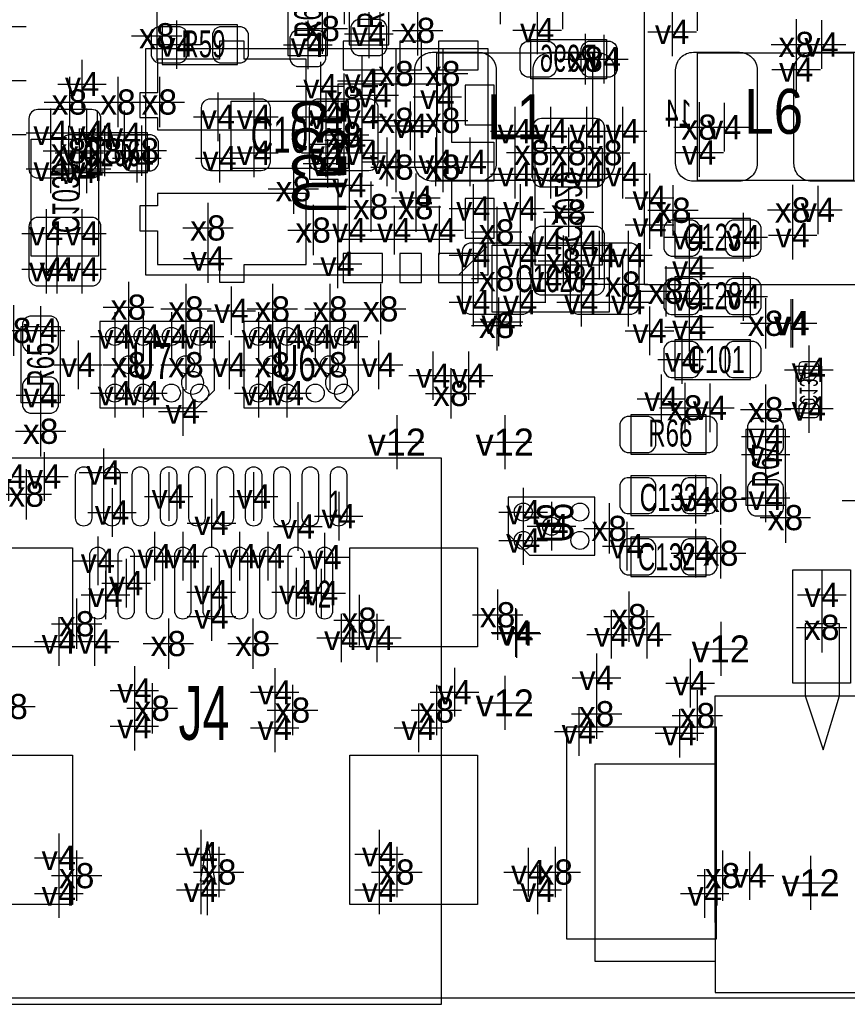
# Model space of a CAD drawing. Extents: x -36 to 384, y -28 to 269.
# Tile 14 of 52: x 28 to 39, y 0 to 14. Entities that reach past the tile are written whole.
import ezdxf
from ezdxf.enums import TextEntityAlignment as Align

# ---------------------------------------------------------------- set-up
doc = ezdxf.new("R2010")
doc.units = 0
for name, color, linetype in [('BG_OUTLINE', 7, 'CONTINUOUS'), ('MA_NCLEGEND-1-16', 7, 'CONTINUOUS'), ('MA_NCLEGEND-1-2', 7, 'CONTINUOUS'), ('MA_NCLEGEND-14-15', 7, 'CONTINUOUS'), ('MA_NCLEGEND-15-16', 7, 'CONTINUOUS'), ('MA_NCLEGEND-2-3', 7, 'CONTINUOUS'), ('MA_NCLEGEND-3-14', 7, 'CONTINUOUS'), ('PG_ASSEMBLY_BOTTOM', 7, 'CONTINUOUS'), ('PG_ASSEMBLY_TOP', 7, 'CONTINUOUS'), ('PIN_BOTTOM', 7, 'CONTINUOUS'), ('PIN_TOP', 7, 'CONTINUOUS'), ('RD_ASSEMBLY_BOTTOM', 7, 'CONTINUOUS'), ('RD_ASSEMBLY_TOP', 7, 'CONTINUOUS')]:
    doc.layers.add(name, color=color, linetype=linetype)

# ---------------------------------------------------------------- blocks, each defined once
blk = doc.blocks.new('FIGURE_CROSS')
for points in [[(0, 0.5), (0, -0.5)], [(-0.5, 0), (0.5, 0)]]:
    blk.add_lwpolyline(points)

msp = doc.modelspace()

# ---------------------------------------------------------------- linework, layer by layer
at = {"layer": 'BG_OUTLINE'}
msp.add_lwpolyline([(50.000002, 0), (50.000002, 79.999992), (0, 79.999992), (0, 0)], close=True, dxfattribs=at)
at = {"layer": 'PG_ASSEMBLY_BOTTOM'}
for points in [[(49.615598, 21.670366), (49.615598, 10.07016), (36.515802, 10.07016), (36.515802, 21.035366), (37.150802, 21.670366), (49.615598, 21.670366)], [(33.889696, 10.206253), (34.289695, 10.606354)], [(38.6588, 8.257311), (38.6588, 8.917711), (39.0144, 8.917711), (39.0144, 8.257311), (38.6588, 8.257311)]]:
    msp.add_lwpolyline(points, dxfattribs=at)
for points in [[(35.9791, 12.97465), (34.9123, 12.97465), (34.9123, 13.53345), (35.9791, 13.53345)], [(34.3027, 10.20605), (29.4767, 10.20605), (29.4767, 13.40645), (34.3027, 13.40645)], [(28.808705, 12.12375), (28.808705, 10.47275), (27.858822, 10.47275), (27.858822, 12.12375)], [(35.920705, 11.99675), (35.920705, 10.34575), (34.970822, 10.34575), (34.970822, 11.99675)]]:
    msp.add_lwpolyline(points, close=True, dxfattribs=at)
at = {"layer": 'PG_ASSEMBLY_TOP'}
for points in [[(32.3469, 14.52405), (32.3469, 13.45725), (32.9057, 13.45725), (32.9057, 14.52405)], [(32.0421, 13.30485), (32.0421, 14.37165), (31.4833, 14.37165), (31.4833, 13.30485)], [(29.7053, 13.17785), (30.7721, 13.17785), (30.7721, 13.73665), (29.7053, 13.73665)], [(32.3342, 12.662154), (32.3342, 11.712143), (30.6832, 11.712143), (30.6832, 12.662154)], [(29.5021, 12.21265), (28.4353, 12.21265), (28.4353, 11.65385), (29.5021, 11.65385)], [(38.0111, 11.00615), (36.9443, 11.00615), (36.9443, 10.44735), (38.0111, 10.44735)], [(36.0172, 10.630154), (36.0172, 9.680143), (34.3662, 9.680143), (34.3662, 10.630154)], [(36.9443, 9.62185), (38.0111, 9.62185), (38.0111, 10.18065), (36.9443, 10.18065)], [(27.7114, 9.4742), (27.7114, 8.4074), (28.2702, 8.4074), (28.2702, 9.4742)], [(38.0111, 9.29165), (36.9443, 9.29165), (36.9443, 8.73285), (38.0111, 8.73285)], [(37.388317, 8.23468), (36.321517, 8.23468), (36.321517, 7.67588), (37.388317, 7.67588)], [(37.9476, 8.0264), (37.9476, 6.9596), (38.5064, 6.9596), (38.5064, 8.0264)], [(27.14752, -0.089179), (33.64992, -0.089179), (33.64992, 7.619517), (27.14752, 7.619517)], [(37.388317, 7.37108), (36.321517, 7.37108), (36.321517, 6.81228), (37.388317, 6.81228)], [(37.388317, 6.50748), (36.321517, 6.50748), (36.321517, 5.94868), (37.388317, 5.94868)]]:
    msp.add_lwpolyline(points, close=True, dxfattribs=at)
for points in [[(35.783698, 13.341248), (35.783698, 11.541252), (33.583702, 11.541252), (33.583702, 13.341248), (35.783698, 13.341248)], [(37.266702, 11.541252), (37.266702, 13.341248), (39.466698, 13.341248), (39.466698, 11.541252), (37.266702, 11.541252)], [(30.446726, 9.550425), (28.826714, 9.550425), (28.826714, 8.330235), (30.196815, 8.330235), (30.446726, 8.580323), (30.446726, 9.550425)], [(32.478726, 9.550425), (30.858714, 9.550425), (30.858714, 8.330235), (32.228815, 8.330235), (32.478726, 8.580323), (32.478726, 9.550425)], [(35.814025, 6.249873), (35.814025, 7.069887), (34.593835, 7.069887), (34.593835, 6.549873), (34.894037, 6.249873), (35.814025, 6.249873)], [(39.1922, 4.2672), (39.2684, 4.2672), (39.2684, 5.2832), (38.7858, 5.2832), (38.7858, 4.2672), (39.0398, 3.5052), (39.2684, 4.2672)], [(37.5158, 1.0668), (37.5158, 4.2672), (44.2722, 4.2672), (44.2722, 1.0922)], [(37.5158, 3.302), (35.814, 3.302), (35.814, 0.8509)], [(30.24632, 1.650517), (30.34792, 2.209317)], [(30.34792, 2.209317), (30.44952, 1.650517)], [(30.34792, 1.167917), (30.34792, 2.209317)], [(30.44952, 1.650517), (30.24632, 1.650517)], [(37.5158, 1.0795), (37.5158, 0.0762), (44.2722, 0.0762), (44.2722, 1.0922)], [(35.814, 0.8509), (35.814, 0.5207), (37.5158, 0.5207)]]:
    msp.add_lwpolyline(points, dxfattribs=at)
for points in [[(30.293513, 8.683981, 0.999992), (29.978934, 8.684006, 1.000008), (30.293513, 8.683981)], [(32.325513, 8.683981, 0.999992), (32.010934, 8.684006, 1.000008), (32.325513, 8.683981)]]:
    msp.add_lwpolyline(points, format="xyb", dxfattribs=at)
at = {"layer": 'PIN_BOTTOM'}
for points in [[(31.739611, 13.256158), (30.864607, 13.256158), (30.864607, 13.506044), (30.514595, 13.506044), (30.514595, 13.256158), (29.639514, 13.256158), (29.639514, 12.780848), (29.389603, 12.780848), (29.389603, 12.431141), (29.639514, 12.431141), (29.639514, 12.25616), (31.739611, 12.25616)], [(32.819111, 13.103149), (32.819111, 13.509549), (32.260311, 13.509549), (32.260311, 13.103149)], [(33.367193, 13.103149), (33.367193, 13.509549), (33.062393, 13.509549), (33.062393, 13.103149)], [(34.169096, 13.103149), (34.169096, 13.509549), (33.610296, 13.509549), (33.610296, 13.103149)], [(32.189699, 10.706151), (32.189699, 11.55634), (31.789599, 11.55634), (31.789599, 12.056161), (32.189699, 12.056161), (32.189699, 12.90635), (33.789595, 12.90635), (33.789595, 12.081358), (34.389593, 12.081358), (34.389593, 11.531143), (33.789595, 11.531143), (33.789595, 10.706151)], [(33.986495, 12.32695), (34.392895, 12.32695), (34.392895, 12.88575), (33.986495, 12.88575)], [(30.514595, 10.356139), (30.514595, 10.106254), (30.864607, 10.106254), (30.864607, 10.356139), (31.739611, 10.356139), (31.739611, 11.356137), (29.639514, 11.356137), (29.639514, 11.181131), (29.389603, 11.181131), (29.389603, 10.831144), (29.639514, 10.831144), (29.639514, 10.356139)], [(33.986495, 10.72675), (34.392895, 10.72675), (34.392895, 11.28555), (33.986495, 11.28555)], [(32.819111, 10.102952), (32.819111, 10.509352), (32.260311, 10.509352), (32.260311, 10.102952)], [(33.367193, 10.102952), (33.367193, 10.509352), (33.062393, 10.509352), (33.062393, 10.102952)], [(34.169096, 10.102952), (34.169096, 10.509352), (33.610296, 10.509352), (33.610296, 10.102952)]]:
    msp.add_lwpolyline(points, close=True, dxfattribs=at)
for points in [[(35.1663, 13.00005), (34.8615, 13.00005, -0.294587), (34.7599, 13.10165), (34.7599, 13.40645, -0.294587), (34.8615, 13.50805), (35.1663, 13.50805, -0.294587), (35.2679, 13.40645), (35.2679, 13.10165, -0.294587)], [(36.0299, 13.00005), (35.7251, 13.00005, -0.294587), (35.6235, 13.10165), (35.6235, 13.40645, -0.294587), (35.7251, 13.50805), (36.0299, 13.50805, -0.294587), (36.1315, 13.40645), (36.1315, 13.10165, -0.294587)], [(28.7147, 12.54285), (27.9527, 12.54285, 0.414214), (27.8257, 12.41585), (27.8257, 11.70465, 0.414214), (27.9527, 11.57765), (28.7147, 11.57765, 0.414214), (28.8417, 11.70465), (28.8417, 12.41585, 0.414214)], [(35.8267, 12.41585), (35.0647, 12.41585, 0.414214), (34.9377, 12.28885), (34.9377, 11.57765, 0.414214), (35.0647, 11.45065), (35.8267, 11.45065, 0.414214), (35.9537, 11.57765), (35.9537, 12.28885, 0.414214)], [(28.7147, 11.01885), (27.9527, 11.01885, 0.414214), (27.8257, 10.89185), (27.8257, 10.18065, 0.414214), (27.9527, 10.05365), (28.7147, 10.05365, 0.414214), (28.8417, 10.18065), (28.8417, 10.89185, 0.414214)], [(35.8267, 10.89185), (35.0647, 10.89185, 0.414214), (34.9377, 10.76485), (34.9377, 10.05365, 0.414214), (35.0647, 9.92665), (35.8267, 9.92665, 0.414214), (35.9537, 10.05365), (35.9537, 10.76485, 0.414214)], [(38.9763, 8.817915), (38.9763, 8.930411, 0.414214), (38.9255, 8.981211), (38.7477, 8.981211, 0.414214), (38.6969, 8.930411), (38.6969, 8.817915), (38.774903, 8.727211), (38.898297, 8.727211)], [(38.6969, 8.357108), (38.6969, 8.244611, 0.414214), (38.7477, 8.193811), (38.9255, 8.193811, 0.414214), (38.9763, 8.244611), (38.9763, 8.357108), (38.898297, 8.447811), (38.774903, 8.447811)]]:
    msp.add_lwpolyline(points, format="xyb", close=True, dxfattribs=at)
at = {"layer": 'PIN_TOP'}
for points in [[(32.3723, 13.71125), (32.3723, 13.40645, 0.294587), (32.4739, 13.30485), (32.7787, 13.30485, 0.294587), (32.8803, 13.40645), (32.8803, 13.71125, 0.294587), (32.7787, 13.81285), (32.4739, 13.81285, 0.294587)], [(29.6545, 13.20325), (29.9593, 13.20325, 0.294587), (30.0609, 13.30485), (30.0609, 13.60965, 0.294587), (29.9593, 13.71125), (29.6545, 13.71125, 0.294587), (29.5529, 13.60965), (29.5529, 13.30485, 0.294587)], [(30.5181, 13.20325), (30.8229, 13.20325, 0.294587), (30.9245, 13.30485), (30.9245, 13.60965, 0.294587), (30.8229, 13.71125), (30.5181, 13.71125, 0.294587), (30.4165, 13.60965), (30.4165, 13.30485, 0.294587)], [(32.0167, 13.25405), (32.0167, 13.55885, 0.294587), (31.9151, 13.66045), (31.6103, 13.66045, 0.294587), (31.5087, 13.55885), (31.5087, 13.25405, 0.294587), (31.6103, 13.15245), (31.9151, 13.15245, 0.294587)], [(33.523606, 13.351358), (34.173795, 13.351358, -0.414499), (34.423807, 13.101142), (34.423807, 11.781358, -0.414499), (34.173795, 11.531143), (33.523606, 11.531143, -0.414499), (33.273594, 11.781358), (33.273594, 13.101142, -0.414499)], [(35.843794, 11.531143), (35.193605, 11.531143, -0.414499), (34.943593, 11.781358), (34.943593, 13.101142, -0.414499), (35.193605, 13.351358), (35.843794, 13.351358, -0.414499), (36.093806, 13.101142), (36.093806, 11.781358, -0.414499)], [(37.206606, 13.351358), (37.856795, 13.351358, -0.414499), (38.106807, 13.101142), (38.106807, 11.781358, -0.414499), (37.856795, 11.531143), (37.206606, 11.531143, -0.414499), (36.956594, 11.781358), (36.956594, 13.101142, -0.414499)], [(39.526794, 11.531143), (38.876605, 11.531143, -0.414499), (38.626593, 11.781358), (38.626593, 13.101142, -0.414499), (38.876605, 13.351358), (39.526794, 13.351358, -0.414499), (39.776806, 13.101142), (39.776806, 11.781358, -0.414499)], [(31.2293, 12.56825), (31.2293, 11.80625, -0.414214), (31.1023, 11.67925), (30.3911, 11.67925, -0.414214), (30.2641, 11.80625), (30.2641, 12.56825, -0.414214), (30.3911, 12.69525), (31.1023, 12.69525, -0.414214)], [(32.7533, 12.56825), (32.7533, 11.80625, -0.414214), (32.6263, 11.67925), (31.9151, 11.67925, -0.414214), (31.7881, 11.80625), (31.7881, 12.56825, -0.414214), (31.9151, 12.69525), (32.6263, 12.69525, -0.414214)], [(28.6893, 12.18725), (28.3845, 12.18725, 0.294587), (28.2829, 12.08565), (28.2829, 11.78085, 0.294587), (28.3845, 11.67925), (28.6893, 11.67925, 0.294587), (28.7909, 11.78085), (28.7909, 12.08565, 0.294587)], [(29.5529, 12.18725), (29.2481, 12.18725, 0.294587), (29.1465, 12.08565), (29.1465, 11.78085, 0.294587), (29.2481, 11.67925), (29.5529, 11.67925, 0.294587), (29.6545, 11.78085), (29.6545, 12.08565, 0.294587)], [(37.1983, 10.98075), (36.8935, 10.98075, 0.294587), (36.7919, 10.87915), (36.7919, 10.57435, 0.294587), (36.8935, 10.47275), (37.1983, 10.47275, 0.294587), (37.2999, 10.57435), (37.2999, 10.87915, 0.294587)], [(38.0619, 10.98075), (37.7571, 10.98075, 0.294587), (37.6555, 10.87915), (37.6555, 10.57435, 0.294587), (37.7571, 10.47275), (38.0619, 10.47275, 0.294587), (38.1635, 10.57435), (38.1635, 10.87915, 0.294587)], [(34.9123, 10.53625), (34.9123, 9.77425, -0.414214), (34.7853, 9.64725), (34.0741, 9.64725, -0.414214), (33.9471, 9.77425), (33.9471, 10.53625, -0.414214), (34.0741, 10.66325), (34.7853, 10.66325, -0.414214)], [(36.4363, 10.53625), (36.4363, 9.77425, -0.414214), (36.3093, 9.64725), (35.5981, 9.64725, -0.414214), (35.4711, 9.77425), (35.4711, 10.53625, -0.414214), (35.5981, 10.66325), (36.3093, 10.66325, -0.414214)], [(36.8935, 9.64725), (37.1983, 9.64725, 0.294587), (37.2999, 9.74885), (37.2999, 10.05365, 0.294587), (37.1983, 10.15525), (36.8935, 10.15525, 0.294587), (36.7919, 10.05365), (36.7919, 9.74885, 0.294587)], [(37.7571, 9.64725), (38.0619, 9.64725, 0.294587), (38.1635, 9.74885), (38.1635, 10.05365, 0.294587), (38.0619, 10.15525), (37.7571, 10.15525, 0.294587), (37.6555, 10.05365), (37.6555, 9.74885, 0.294587)], [(27.7368, 9.525), (27.7368, 9.2202, 0.294587), (27.8384, 9.1186), (28.1432, 9.1186, 0.294587), (28.2448, 9.2202), (28.2448, 9.525, 0.294587), (28.1432, 9.6266), (27.8384, 9.6266, 0.294587)], [(37.1983, 9.26625), (36.8935, 9.26625, 0.294587), (36.7919, 9.16465), (36.7919, 8.85985, 0.294587), (36.8935, 8.75825), (37.1983, 8.75825, 0.294587), (37.2999, 8.85985), (37.2999, 9.16465, 0.294587)], [(38.0619, 9.26625), (37.7571, 9.26625, 0.294587), (37.6555, 9.16465), (37.6555, 8.85985, 0.294587), (37.7571, 8.75825), (38.0619, 8.75825, 0.294587), (38.1635, 8.85985), (38.1635, 9.16465, 0.294587)], [(27.7368, 8.6614), (27.7368, 8.3566, 0.294587), (27.8384, 8.255), (28.1432, 8.255, 0.294587), (28.2448, 8.3566), (28.2448, 8.6614, 0.294587), (28.1432, 8.763), (27.8384, 8.763, 0.294587)], [(36.575517, 8.20928), (36.270717, 8.20928, 0.294587), (36.169117, 8.10768), (36.169117, 7.80288, 0.294587), (36.270717, 7.70128), (36.575517, 7.70128, 0.294587), (36.677117, 7.80288), (36.677117, 8.10768, 0.294587)], [(37.439117, 8.20928), (37.134317, 8.20928, 0.294587), (37.032717, 8.10768), (37.032717, 7.80288, 0.294587), (37.134317, 7.70128), (37.439117, 7.70128, 0.294587), (37.540717, 7.80288), (37.540717, 8.10768, 0.294587)], [(37.973, 8.0772), (37.973, 7.7724, 0.294587), (38.0746, 7.6708), (38.3794, 7.6708, 0.294587), (38.481, 7.7724), (38.481, 8.0772, 0.294587), (38.3794, 8.1788), (38.0746, 8.1788, 0.294587)], [(28.712922, 7.385812), (28.712922, 6.776212, -1), (28.484322, 6.776212), (28.484322, 7.385812, -1)], [(29.113023, 7.385812), (29.113023, 6.776212, -1), (28.884423, 6.776212), (28.884423, 7.385812, -1)], [(29.513022, 7.385812), (29.513022, 6.776212, -1), (29.284422, 6.776212), (29.284422, 7.385812, -1)], [(29.913123, 7.385812), (29.913123, 6.776212, -1), (29.684523, 6.776212), (29.684523, 7.385812, -1)], [(30.313122, 7.385812), (30.313122, 6.776212, -1), (30.084522, 6.776212), (30.084522, 7.385812, -1)], [(30.712918, 7.385812), (30.712918, 6.776212, -1), (30.484318, 6.776212), (30.484318, 7.385812, -1)], [(31.112917, 7.385812), (31.112917, 6.776212, -1), (30.884317, 6.776212), (30.884317, 7.385812, -1)], [(31.513018, 7.385812), (31.513018, 6.776212, -1), (31.284418, 6.776212), (31.284418, 7.385812, -1)], [(31.913017, 7.385812), (31.913017, 6.776212, -1), (31.684417, 6.776212), (31.684417, 7.385812, -1)], [(32.313118, 7.385812), (32.313118, 6.776212, -1), (32.084518, 6.776212), (32.084518, 7.385812, -1)], [(36.575517, 7.34568), (36.270717, 7.34568, 0.294587), (36.169117, 7.24408), (36.169117, 6.93928, 0.294587), (36.270717, 6.83768), (36.575517, 6.83768, 0.294587), (36.677117, 6.93928), (36.677117, 7.24408, 0.294587)], [(37.439117, 7.34568), (37.134317, 7.34568, 0.294587), (37.032717, 7.24408), (37.032717, 6.93928, 0.294587), (37.134317, 6.83768), (37.439117, 6.83768, 0.294587), (37.540717, 6.93928), (37.540717, 7.24408, 0.294587)], [(37.973, 7.2136), (37.973, 6.9088, 0.294587), (38.0746, 6.8072), (38.3794, 6.8072, 0.294587), (38.481, 6.9088), (38.481, 7.2136, 0.294587), (38.3794, 7.3152), (38.0746, 7.3152, 0.294587)], [(36.575517, 6.48208), (36.270717, 6.48208, 0.294587), (36.169117, 6.38048), (36.169117, 6.07568, 0.294587), (36.270717, 5.97408), (36.575517, 5.97408, 0.294587), (36.677117, 6.07568), (36.677117, 6.38048, 0.294587)], [(37.439117, 6.48208), (37.134317, 6.48208, 0.294587), (37.032717, 6.38048), (37.032717, 6.07568, 0.294587), (37.134317, 5.97408), (37.439117, 5.97408, 0.294587), (37.540717, 6.07568), (37.540717, 6.38048, 0.294587)], [(28.913125, 6.250711), (28.913125, 5.463311, -1), (28.684525, 5.463311), (28.684525, 6.250711, -1)], [(29.313124, 6.250711), (29.313124, 5.463311, -1), (29.084524, 5.463311), (29.084524, 6.250711, -1)], [(29.71292, 6.250711), (29.71292, 5.463311, -1), (29.48432, 5.463311), (29.48432, 6.250711, -1)], [(30.113021, 6.250711), (30.113021, 5.463311, -1), (29.884421, 5.463311), (29.884421, 6.250711, -1)], [(30.51302, 6.250711), (30.51302, 5.463311, -1), (30.28442, 5.463311), (30.28442, 6.250711, -1)], [(30.913019, 6.250711), (30.913019, 5.463311, -1), (30.684419, 5.463311), (30.684419, 6.250711, -1)], [(31.31312, 6.250711), (31.31312, 5.463311, -1), (31.08452, 5.463311), (31.08452, 6.250711, -1)], [(31.712916, 6.250711), (31.712916, 5.463311, -1), (31.484316, 5.463311), (31.484316, 6.250711, -1)], [(32.112915, 6.250711), (32.112915, 5.463311, -1), (31.884315, 5.463311), (31.884315, 6.250711, -1)]]:
    msp.add_lwpolyline(points, format="xyb", close=True, dxfattribs=at)
for points in [[(26.638225, 4.959629), (26.638225, 6.356629), (28.441625, 6.356629), (28.441625, 4.959629)], [(32.355815, 4.959629), (32.355815, 6.356629), (34.159215, 6.356629), (34.159215, 4.959629)], [(38.612597, 4.445), (38.612597, 6.0452), (39.425397, 6.0452), (39.425397, 4.445)], [(35.419792, 0.831291), (35.419792, 3.828491), (37.527992, 3.828491), (37.527992, 0.831291)], [(26.638225, 1.320317), (26.638225, 3.428517), (28.441625, 3.428517), (28.441625, 1.320317)], [(32.355815, 1.320317), (32.355815, 3.428517), (34.159215, 3.428517), (34.159215, 1.320317)]]:
    msp.add_lwpolyline(points, close=True, dxfattribs=at)
for centre in [(29.036823, 9.340317), (29.436822, 9.340317), (29.836618, 9.340317), (30.236617, 9.340317), (31.068823, 9.340317), (31.468822, 9.340317), (31.868618, 9.340317), (32.268617, 9.340317), (29.236721, 8.940317), (30.036719, 8.940317), (31.268721, 8.940317), (32.068719, 8.940317), (29.036823, 8.540318), (29.436822, 8.540318), (29.836618, 8.540318), (30.236617, 8.540318), (31.068823, 8.540318), (31.468822, 8.540318), (31.868618, 8.540318), (32.268617, 8.540318), (34.803918, 6.859778), (35.603917, 6.859778), (35.203917, 6.65988), (34.803918, 6.459982), (35.603917, 6.459982)]:
    msp.add_circle(centre, 0.127, dxfattribs=at)

# ---------------------------------------------------------------- block references
at = {"layer": 'MA_NCLEGEND-1-16', "xscale": 0.762, "yscale": 0.762}
for p in [(33.02, 7.8486), (34.544, 7.8486), (37.592, 4.9276), (34.544, 4.1656), (38.862, 1.6256)]:
    msp.add_blockref('FIGURE_CROSS', p, dxfattribs=at)
at = {"layer": 'MA_NCLEGEND-1-2', "xscale": 0.6858, "yscale": 0.6858}
for p in [(32.6263, 13.60965), (29.909491, 13.459257), (31.7627, 13.45725), (28.575, 12.9032), (31.9405, 12.87305), (32.5247, 12.94925), (30.4927, 12.44125), (31.0007, 12.44125), (32.0167, 12.44125), (32.5247, 12.44125), (28.5369, 11.93325), (31.0007, 11.93325), (32.0167, 11.93325), (32.5247, 11.93325), (29.3497, 11.85705), (30.5181, 11.85705), (36.5887, 11.29825), (34.0995, 11.14585), (34.7599, 11.14585), (36.5887, 10.91725), (37.1475, 10.73945), (37.9095, 10.73945), (38.608, 10.7696), (30.353, 10.4394), (32.1818, 10.3632), (34.0995, 10.48545), (34.7599, 10.48545), (35.8775, 10.48545), (36.2839, 10.48545), (28.2194, 10.287), (37.1475, 10.30765), (34.0995, 9.82505), (34.7599, 9.82505), (35.6235, 9.82505), (36.2839, 9.82505), (37.1475, 9.87585), (37.9095, 9.90125), (27.9908, 9.4234), (36.5887, 9.41865), (37.1475, 9.46945), (38.608, 9.525), (29.036823, 9.340342), (29.436822, 9.340342), (29.836618, 9.340342), (30.236617, 9.340342), (31.068823, 9.340342), (31.468822, 9.340342), (31.868618, 9.340342), (32.268617, 9.340342), (37.0459, 9.01225), (28.51912, 8.940317), (30.65272, 8.940317), (32.76092, 8.940317), (34.033435, 8.785835), (27.9908, 8.509), (29.036823, 8.540242), (29.436822, 8.540242), (31.068823, 8.540242), (31.468822, 8.540242), (36.7538, 8.4582), (38.227, 7.9248), (28.039035, 7.363435), (29.798823, 7.081012), (30.998617, 7.081012), (37.235917, 7.04088), (38.227, 7.0612), (28.998723, 6.852437), (32.198818, 6.803441), (34.803842, 6.859778), (35.203917, 6.65988), (34.803842, 6.459982), (29.59862, 6.238037), (29.998619, 6.238037), (30.798821, 6.238037), (31.19882, 6.238037), (31.99892, 6.222517), (37.235917, 6.27888), (28.798825, 6.171438), (29.198824, 5.857037), (30.39872, 5.730037), (31.598616, 5.730037), (39.018997, 5.6896), (34.7091, 5.1435), (36.045165, 5.133365), (35.8394, 4.5212), (37.1602, 4.445), (33.8328, 4.318), (32.768565, 2.029435), (28.247365, 1.978635), (34.8742, 1.778), (37.9984, 1.7272)]:
    msp.add_blockref('FIGURE_CROSS', p, dxfattribs=at)
at = {"layer": 'MA_NCLEGEND-14-15', "xscale": 0.6858, "yscale": 0.6858}
for p in [(32.274789, 14.09225), (32.7787, 14.09225), (35.3568, 14.0208), (37.2618, 13.9954), (39.0144, 13.462), (35.941, 13.25405), (28.1305, 12.21265), (28.6385, 12.21265), (29.1719, 12.18725), (34.6837, 12.23805), (35.1917, 12.23805), (35.6997, 12.23805), (36.2077, 12.23805), (37.6428, 12.2936), (28.1305, 11.70465), (28.6385, 11.70465), (34.6837, 11.62845), (35.1917, 11.62845), (35.6997, 11.62845), (36.2077, 11.62845), (32.3469, 11.47605), (38.9636, 11.1252), (28.067, 10.795), (28.575, 10.795), (32.3469, 10.84105), (32.9819, 10.84105), (33.6169, 10.84105), (35.1155, 10.66325), (35.6235, 10.66325), (28.067, 10.287), (28.575, 10.287), (35.1155, 10.15525), (35.6235, 10.15525), (38.5826, 9.525), (33.530565, 8.785835), (37.4396, 8.3312), (38.8366, 8.320811), (38.227, 7.6708), (27.536165, 7.363435), (39.650187, 7.0231), (36.268635, 6.377965), (32.738035, 5.082565), (34.693835, 5.158765), (36.548035, 5.133365), (28.750235, 5.031765), (29.314165, 3.837965), (31.295365, 3.812565), (33.327365, 3.812565), (35.587965, 3.761765), (37.010365, 3.736365), (28.247365, 1.475765), (30.253965, 1.526565), (32.768565, 1.526565), (35.003765, 1.526565), (37.365965, 1.475765)]:
    msp.add_blockref('FIGURE_CROSS', p, dxfattribs=at)
at = {"layer": 'MA_NCLEGEND-15-16', "xscale": 0.6858, "yscale": 0.6858}
for p in [(32.274789, 14.09225), (32.7787, 14.09225), (34.4805, 14.09225), (35.3568, 14.0208), (37.2618, 13.9954), (39.0144, 13.462), (35.941, 13.25405), (32.7025, 12.74605), (33.5915, 12.72065), (33.2105, 12.31425), (28.1305, 12.21265), (28.6385, 12.21265), (29.1719, 12.18725), (34.6837, 12.23805), (35.1917, 12.23805), (35.6997, 12.23805), (36.2077, 12.23805), (37.6428, 12.2936), (32.3469, 12.11105), (32.0421, 11.78085), (32.8803, 11.80625), (33.5661, 11.80625), (34.0487, 11.80625), (28.1305, 11.70465), (28.6385, 11.70465), (34.6837, 11.62845), (35.1917, 11.62845), (35.6997, 11.62845), (36.2077, 11.62845), (32.3469, 11.47605), (33.2867, 11.29825), (38.9636, 11.1252), (28.067, 10.795), (28.575, 10.795), (32.3469, 10.84105), (32.9819, 10.84105), (33.6169, 10.84105), (35.1155, 10.66325), (35.6235, 10.66325), (28.067, 10.287), (28.575, 10.287), (35.1155, 10.15525), (35.6235, 10.15525), (34.4551, 9.54565), (38.5826, 9.525), (38.8366, 8.867699), (33.530565, 8.785835), (37.4396, 8.3312), (38.8366, 8.320811), (38.227, 7.6708), (27.536165, 7.363435), (39.650187, 7.0231), (36.268635, 6.377965), (32.738035, 5.082565), (34.693835, 5.158765), (36.548035, 5.133365), (28.750235, 5.031765), (29.314165, 3.837965), (31.295365, 3.812565), (33.327365, 3.812565), (35.587965, 3.761765), (37.010365, 3.736365), (28.247365, 1.475765), (30.253965, 1.526565), (32.768565, 1.526565), (35.003765, 1.526565), (37.365965, 1.475765)]:
    msp.add_blockref('FIGURE_CROSS', p, dxfattribs=at)
at = {"layer": 'MA_NCLEGEND-2-3', "xscale": 0.6858, "yscale": 0.6858}
for p in [(32.6263, 13.60965), (35.0012, 13.6652), (36.9062, 13.6398), (29.909491, 13.459257), (31.7627, 13.45725), (38.6588, 13.1064), (28.575, 12.9032), (31.9405, 12.87305), (32.5247, 12.94925), (31.0007, 12.44125), (32.0167, 12.44125), (32.5247, 12.44125), (28.7909, 12.18725), (31.0007, 11.93325), (32.0167, 11.93325), (32.5247, 11.93325), (37.2872, 11.938), (28.5369, 11.67925), (36.5887, 11.29825), (34.0995, 11.14585), (34.7599, 11.14585), (36.5887, 10.91725), (37.1475, 10.73945), (38.608, 10.7696), (34.0995, 10.48545), (34.7599, 10.48545), (35.8775, 10.48545), (36.2839, 10.48545), (37.1475, 10.30765), (34.0995, 9.82505), (34.7599, 9.82505), (35.6235, 9.82505), (36.2839, 9.82505), (37.1475, 9.87585), (30.6832, 9.7028), (27.9908, 9.4234), (36.5887, 9.41865), (37.1475, 9.46945), (38.608, 9.525), (29.036823, 9.340342), (29.436822, 9.340342), (29.836618, 9.340342), (30.236617, 9.340342), (31.068823, 9.340342), (31.468822, 9.340342), (31.868618, 9.340342), (32.268617, 9.340342), (37.0459, 9.01225), (28.51912, 8.940317), (32.76092, 8.940317), (34.033435, 8.785835), (27.9908, 8.509), (29.036823, 8.540242), (29.436822, 8.540242), (31.068823, 8.540242), (31.468822, 8.540242), (36.7538, 8.4582), (29.9974, 8.2804), (38.227, 7.9248), (28.039035, 7.363435), (28.8798, 7.4168), (37.235917, 7.04088), (38.227, 7.0612), (28.998723, 6.852437), (32.198818, 6.803441), (34.803842, 6.859778), (30.4038, 6.7056), (31.623, 6.6548), (35.203917, 6.65988), (34.803842, 6.459982), (29.59862, 6.238037), (29.998619, 6.238037), (30.798821, 6.238037), (31.19882, 6.238037), (31.99892, 6.222517), (37.235917, 6.27888), (28.798825, 6.171438), (28.9052, 5.6896), (31.9532, 5.715), (39.018997, 5.6896), (30.4038, 5.3848), (32.235165, 5.082565), (34.7091, 5.1435), (36.045165, 5.133365), (28.247365, 5.031765), (35.8394, 4.5212), (37.1602, 4.445), (29.314165, 4.340835), (31.295365, 4.315435), (33.8328, 4.318), (30.253965, 2.029435), (32.768565, 2.029435), (28.247365, 1.978635), (34.8742, 1.778), (37.9984, 1.7272)]:
    msp.add_blockref('FIGURE_CROSS', p, dxfattribs=at)
at = {"layer": 'MA_NCLEGEND-3-14', "xscale": 0.7112, "yscale": 0.7112}
for p in [(35.0012, 14.0208), (36.9062, 13.9954), (27.432, 13.716), (31.9659, 13.68585), (29.631107, 13.58425), (33.3121, 13.66045), (38.6588, 13.462), (35.678593, 13.25405), (33.0073, 13.05085), (33.6677, 13.05085), (27.432, 12.954), (28.3972, 12.6492), (29.083, 12.6492), (29.6672, 12.6492), (32.2707, 12.69525), (33.0073, 12.39045), (33.6677, 12.39045), (27.432, 12.192), (32.2707, 12.18725), (37.2872, 12.2936), (28.3845, 11.95865), (28.8925, 11.95865), (29.4132, 11.9634), (34.925, 11.938), (35.4457, 11.93325), (35.9537, 11.93325), (33.0073, 11.73005), (33.6677, 11.73005), (31.5595, 11.42525), (32.6517, 11.17125), (33.2867, 11.17125), (35.4457, 11.09505), (36.9189, 11.12045), (38.608, 11.1252), (30.353, 10.8712), (31.8389, 10.84105), (34.4297, 10.81565), (35.3695, 10.40925), (34.4297, 10.15525), (36.2077, 10.07905), (36.8173, 9.97745), (29.230625, 9.753117), (30.04312, 9.727717), (31.26232, 9.727717), (32.07512, 9.727717), (32.7914, 9.7282), (38.227, 9.525), (27.6098, 9.4234), (34.4297, 9.49485), (29.23032, 8.940317), (30.04312, 8.940317), (31.26232, 8.940317), (32.07512, 8.940317), (33.782, 8.5344), (37.084, 8.3312), (38.227, 8.3058), (27.9908, 8.001), (27.7876, 7.112), (37.591517, 7.04088), (38.5064, 6.7818), (36.0172, 6.6294), (37.591517, 6.27888), (34.4424, 5.4102), (36.2966, 5.3848), (28.4988, 5.2832), (32.4866, 5.334), (39.018997, 5.2324), (29.7942, 5.0038), (30.988, 5.0038), (27.559, 4.1148), (29.5656, 4.0894), (31.5468, 4.064), (33.5788, 4.064), (35.8394, 4.0132), (37.2618, 3.9878), (30.5054, 1.778), (33.02, 1.778), (35.2552, 1.778), (28.4988, 1.7272), (37.6174, 1.7272)]:
    msp.add_blockref('FIGURE_CROSS', p, dxfattribs=at)

# ---------------------------------------------------------------- texts
at = {"layer": 'MA_NCLEGEND-1-16'}
for p in [(33.02, 7.8486), (34.544, 7.8486), (37.592, 4.9276), (34.544, 4.1656), (38.862, 1.6256)]:
    msp.add_text('v12', height=0.381, dxfattribs=at).set_placement(p, align=Align.MIDDLE_CENTER)
at = {"layer": 'MA_NCLEGEND-1-2'}
for p in [(32.6263, 13.60965), (29.909491, 13.459257), (31.7627, 13.45725), (28.575, 12.9032), (32.5247, 12.94925), (31.9405, 12.87305), (30.4927, 12.44125), (31.0007, 12.44125), (32.0167, 12.44125), (32.5247, 12.44125), (28.5369, 11.93325), (31.0007, 11.93325), (32.0167, 11.93325), (32.5247, 11.93325), (29.3497, 11.85705), (30.5181, 11.85705), (36.5887, 11.29825), (34.0995, 11.14585), (34.7599, 11.14585), (36.5887, 10.91725), (37.1475, 10.73945), (37.9095, 10.73945), (38.608, 10.7696), (30.353, 10.4394), (34.0995, 10.48545), (34.7599, 10.48545), (35.8775, 10.48545), (36.2839, 10.48545), (28.2194, 10.287), (32.1818, 10.3632), (37.1475, 10.30765), (37.1475, 9.87585), (37.9095, 9.90125), (34.0995, 9.82505), (34.7599, 9.82505), (35.6235, 9.82505), (36.2839, 9.82505), (27.9908, 9.4234), (37.1475, 9.46945), (38.608, 9.525), (29.036823, 9.340342), (29.436822, 9.340342), (29.836618, 9.340342), (30.236617, 9.340342), (31.068823, 9.340342), (31.468822, 9.340342), (31.868618, 9.340342), (32.268617, 9.340342), (36.5887, 9.41865), (37.0459, 9.01225), (28.51912, 8.940317), (30.65272, 8.940317), (32.76092, 8.940317), (34.033435, 8.785835), (27.9908, 8.509), (29.036823, 8.540242), (29.436822, 8.540242), (31.068823, 8.540242), (31.468822, 8.540242), (36.7538, 8.4582), (38.227, 7.9248), (28.039035, 7.363435), (29.798823, 7.081012), (30.998617, 7.081012), (38.227, 7.0612), (37.235917, 7.04088), (28.998723, 6.852437), (32.198818, 6.803441), (34.803842, 6.859778), (35.203917, 6.65988), (34.803842, 6.459982), (29.59862, 6.238037), (29.998619, 6.238037), (30.798821, 6.238037), (31.19882, 6.238037), (37.235917, 6.27888), (28.798825, 6.171438), (31.99892, 6.222517), (29.198824, 5.857037), (30.39872, 5.730037), (31.598616, 5.730037), (39.018997, 5.6896), (34.7091, 5.1435), (36.045165, 5.133365), (35.8394, 4.5212), (37.1602, 4.445), (33.8328, 4.318), (28.247365, 1.978635), (32.768565, 2.029435), (34.8742, 1.778), (37.9984, 1.7272)]:
    msp.add_text('v4', height=0.3429, dxfattribs=at).set_placement(p, align=Align.MIDDLE_CENTER)
at = {"layer": 'MA_NCLEGEND-14-15'}
for p in [(39.0144, 13.462), (35.941, 13.25405), (28.1305, 12.21265), (28.6385, 12.21265), (34.6837, 12.23805), (35.1917, 12.23805), (35.6997, 12.23805), (36.2077, 12.23805), (37.6428, 12.2936), (29.1719, 12.18725), (28.1305, 11.70465), (28.6385, 11.70465), (34.6837, 11.62845), (35.1917, 11.62845), (35.6997, 11.62845), (36.2077, 11.62845), (32.3469, 11.47605), (38.9636, 11.1252), (32.3469, 10.84105), (32.9819, 10.84105), (33.6169, 10.84105), (28.067, 10.795), (28.575, 10.795), (35.1155, 10.66325), (35.6235, 10.66325), (28.067, 10.287), (28.575, 10.287), (35.1155, 10.15525), (35.6235, 10.15525), (38.5826, 9.525), (33.530565, 8.785835), (37.4396, 8.3312), (38.8366, 8.320811), (38.227, 7.6708), (27.536165, 7.363435), (36.268635, 6.377965), (34.693835, 5.158765), (36.548035, 5.133365), (28.750235, 5.031765), (32.738035, 5.082565), (29.314165, 3.837965), (31.295365, 3.812565), (33.327365, 3.812565), (35.587965, 3.761765), (37.010365, 3.736365), (30.253965, 1.526565), (32.768565, 1.526565), (35.003765, 1.526565), (28.247365, 1.475765), (37.365965, 1.475765)]:
    msp.add_text('v4', height=0.3429, dxfattribs=at).set_placement(p, align=Align.MIDDLE_CENTER)
at = {"layer": 'MA_NCLEGEND-15-16'}
for p in [(39.0144, 13.462), (35.941, 13.25405), (32.7025, 12.74605), (33.5915, 12.72065), (28.1305, 12.21265), (28.6385, 12.21265), (33.2105, 12.31425), (34.6837, 12.23805), (35.1917, 12.23805), (35.6997, 12.23805), (36.2077, 12.23805), (37.6428, 12.2936), (29.1719, 12.18725), (32.3469, 12.11105), (32.8803, 11.80625), (33.5661, 11.80625), (34.0487, 11.80625), (28.1305, 11.70465), (28.6385, 11.70465), (32.0421, 11.78085), (34.6837, 11.62845), (35.1917, 11.62845), (35.6997, 11.62845), (36.2077, 11.62845), (32.3469, 11.47605), (33.2867, 11.29825), (38.9636, 11.1252), (32.3469, 10.84105), (32.9819, 10.84105), (33.6169, 10.84105), (28.067, 10.795), (28.575, 10.795), (35.1155, 10.66325), (35.6235, 10.66325), (28.067, 10.287), (28.575, 10.287), (35.1155, 10.15525), (35.6235, 10.15525), (34.4551, 9.54565), (38.5826, 9.525), (38.8366, 8.867699), (33.530565, 8.785835), (37.4396, 8.3312), (38.8366, 8.320811), (38.227, 7.6708), (27.536165, 7.363435), (36.268635, 6.377965), (34.693835, 5.158765), (36.548035, 5.133365), (28.750235, 5.031765), (32.738035, 5.082565), (29.314165, 3.837965), (31.295365, 3.812565), (33.327365, 3.812565), (35.587965, 3.761765), (37.010365, 3.736365), (30.253965, 1.526565), (32.768565, 1.526565), (35.003765, 1.526565), (28.247365, 1.475765), (37.365965, 1.475765)]:
    msp.add_text('v4', height=0.3429, dxfattribs=at).set_placement(p, align=Align.MIDDLE_CENTER)
at = {"layer": 'MA_NCLEGEND-2-3'}
for p in [(32.6263, 13.60965), (35.0012, 13.6652), (36.9062, 13.6398), (29.909491, 13.459257), (31.7627, 13.45725), (38.6588, 13.1064), (28.575, 12.9032), (32.5247, 12.94925), (31.9405, 12.87305), (31.0007, 12.44125), (32.0167, 12.44125), (32.5247, 12.44125), (28.7909, 12.18725), (31.0007, 11.93325), (32.0167, 11.93325), (32.5247, 11.93325), (37.2872, 11.938), (28.5369, 11.67925), (36.5887, 11.29825), (34.0995, 11.14585), (34.7599, 11.14585), (36.5887, 10.91725), (37.1475, 10.73945), (38.608, 10.7696), (34.0995, 10.48545), (34.7599, 10.48545), (35.8775, 10.48545), (36.2839, 10.48545), (37.1475, 10.30765), (37.1475, 9.87585), (30.6832, 9.7028), (34.0995, 9.82505), (34.7599, 9.82505), (35.6235, 9.82505), (36.2839, 9.82505), (27.9908, 9.4234), (37.1475, 9.46945), (38.608, 9.525), (29.036823, 9.340342), (29.436822, 9.340342), (29.836618, 9.340342), (30.236617, 9.340342), (31.068823, 9.340342), (31.468822, 9.340342), (31.868618, 9.340342), (32.268617, 9.340342), (36.5887, 9.41865), (37.0459, 9.01225), (28.51912, 8.940317), (32.76092, 8.940317), (34.033435, 8.785835), (27.9908, 8.509), (29.036823, 8.540242), (29.436822, 8.540242), (31.068823, 8.540242), (31.468822, 8.540242), (36.7538, 8.4582), (29.9974, 8.2804), (38.227, 7.9248), (28.039035, 7.363435), (28.8798, 7.4168), (38.227, 7.0612), (37.235917, 7.04088), (28.998723, 6.852437), (32.198818, 6.803441), (34.803842, 6.859778), (30.4038, 6.7056), (31.623, 6.6548), (35.203917, 6.65988), (34.803842, 6.459982), (29.59862, 6.238037), (29.998619, 6.238037), (30.798821, 6.238037), (31.19882, 6.238037), (37.235917, 6.27888), (28.798825, 6.171438), (31.99892, 6.222517), (28.9052, 5.6896), (31.9532, 5.715), (39.018997, 5.6896), (30.4038, 5.3848), (34.7091, 5.1435), (36.045165, 5.133365), (28.247365, 5.031765), (32.235165, 5.082565), (35.8394, 4.5212), (37.1602, 4.445), (29.314165, 4.340835), (31.295365, 4.315435), (33.8328, 4.318), (28.247365, 1.978635), (30.253965, 2.029435), (32.768565, 2.029435), (34.8742, 1.778), (37.9984, 1.7272)]:
    msp.add_text('v4', height=0.3429, dxfattribs=at).set_placement(p, align=Align.MIDDLE_CENTER)
at = {"layer": 'MA_NCLEGEND-3-14'}
for p in [(29.631107, 13.58425), (31.9659, 13.68585), (33.3121, 13.66045), (38.6588, 13.462), (35.678593, 13.25405), (33.0073, 13.05085), (33.6677, 13.05085), (28.3972, 12.6492), (29.083, 12.6492), (29.6672, 12.6492), (32.2707, 12.69525), (33.0073, 12.39045), (33.6677, 12.39045), (37.2872, 12.2936), (32.2707, 12.18725), (28.3845, 11.95865), (28.8925, 11.95865), (29.4132, 11.9634), (34.925, 11.938), (35.4457, 11.93325), (35.9537, 11.93325), (33.0073, 11.73005), (33.6677, 11.73005), (31.5595, 11.42525), (32.6517, 11.17125), (33.2867, 11.17125), (35.4457, 11.09505), (36.9189, 11.12045), (38.608, 11.1252), (30.353, 10.8712), (31.8389, 10.84105), (34.4297, 10.81565), (35.3695, 10.40925), (34.4297, 10.15525), (36.2077, 10.07905), (36.8173, 9.97745), (29.230625, 9.753117), (30.04312, 9.727717), (31.26232, 9.727717), (32.07512, 9.727717), (32.7914, 9.7282), (27.6098, 9.4234), (34.4297, 9.49485), (38.227, 9.525), (29.23032, 8.940317), (30.04312, 8.940317), (31.26232, 8.940317), (32.07512, 8.940317), (33.782, 8.5344), (37.084, 8.3312), (38.227, 8.3058), (27.9908, 8.001), (27.7876, 7.112), (37.591517, 7.04088), (38.5064, 6.7818), (36.0172, 6.6294), (37.591517, 6.27888), (34.4424, 5.4102), (36.2966, 5.3848), (28.4988, 5.2832), (32.4866, 5.334), (39.018997, 5.2324), (29.7942, 5.0038), (30.988, 5.0038), (27.559, 4.1148), (29.5656, 4.0894), (31.5468, 4.064), (33.5788, 4.064), (35.8394, 4.0132), (37.2618, 3.9878), (30.5054, 1.778), (33.02, 1.778), (35.2552, 1.778), (28.4988, 1.7272), (37.6174, 1.7272)]:
    msp.add_text('x8', height=0.3556, dxfattribs=at).set_placement(p, align=Align.MIDDLE_CENTER)
at = {"layer": 'PG_ASSEMBLY_BOTTOM', "text_generation_flag": 2, "width": 0.666667}
msp.add_text('14', height=0.381, dxfattribs=at).set_placement((36.9951, 12.30155), align=Align.CENTER)
at = {"layer": 'PG_ASSEMBLY_TOP', "width": 0.666667}
for s, p in [('1', (32.15132, 6.781317)), ('2', (31.99892, 5.511317))]:
    msp.add_text(s, height=0.381, dxfattribs=at).set_placement(p, align=Align.CENTER)
at = {"layer": 'RD_ASSEMBLY_BOTTOM', "text_generation_flag": 2, "width": 0.666667}
msp.add_text('R996', height=0.381, dxfattribs=at).set_placement((35.4457, 13.07625), align=Align.CENTER)
at = {"layer": 'RD_ASSEMBLY_BOTTOM', "text_generation_flag": 2}
for s, height, width, p in [('U535', 0.762, 0.666667, (31.5468, 11.88245)), ('C1030', 0.381, 0.666667, (28.1559, 11.29825)), ('C1029', 0.381, 0.666667, (35.2552, 11.17125)), ('C134', 0.254, 0.6, (38.7096, 8.6106))]:
    msp.add_text(s, height=height, rotation=270, dxfattribs=dict(at, width=width)).set_placement(p, align=Align.CENTER)
at = {"layer": 'RD_ASSEMBLY_TOP'}
for s, height, width, p in [('R49', 0.381, 0.666667, (32.8422, 13.99065)), ('R61', 0.381, 0.666667, (31.9532, 13.86365)), ('R65', 0.381, 0.666667, (28.1813, 8.9408)), ('R67', 0.381, 0.666667, (38.4175, 7.5184)), ('U8', 0.508, 0.65, (35.5092, 6.7056))]:
    msp.add_text(s, height=height, rotation=90, dxfattribs=dict(at, width=width)).set_placement(p, align=Align.CENTER)
for s, height, width, p in [('R59', 0.381, 0.666667, (30.2895, 13.27945)), ('L6', 0.635, 0.8784, (38.3413, 12.19995)), ('L1', 0.635, 0.8784, (34.7091, 12.12375)), ('C102', 0.508, 0.65, (31.4833, 11.93325)), ('C206', 0.381, 0.666667, (28.9941, 11.74275)), ('C123', 0.381, 0.666667, (37.4777, 10.54895)), ('C1028', 0.381, 0.666667, (35.1917, 9.96475)), ('C128', 0.381, 0.666667, (37.4777, 9.72345)), ('U7', 0.508, 0.65, (29.56052, 8.737117)), ('U6', 0.508, 0.65, (31.59252, 8.711717)), ('C101', 0.381, 0.666667, (37.5285, 8.82175)), ('R66', 0.381, 0.666667, (36.8808, 7.7851)), ('C133', 0.381, 0.666667, (36.854917, 6.87578)), ('C132', 0.381, 0.666667, (36.829517, 6.03758)), ('J4', 0.762, 0.666667, (30.29712, 3.644417))]:
    msp.add_text(s, height=height, dxfattribs=dict(at, width=width)).set_placement(p, align=Align.CENTER)

doc.saveas('drawing.dxf')
